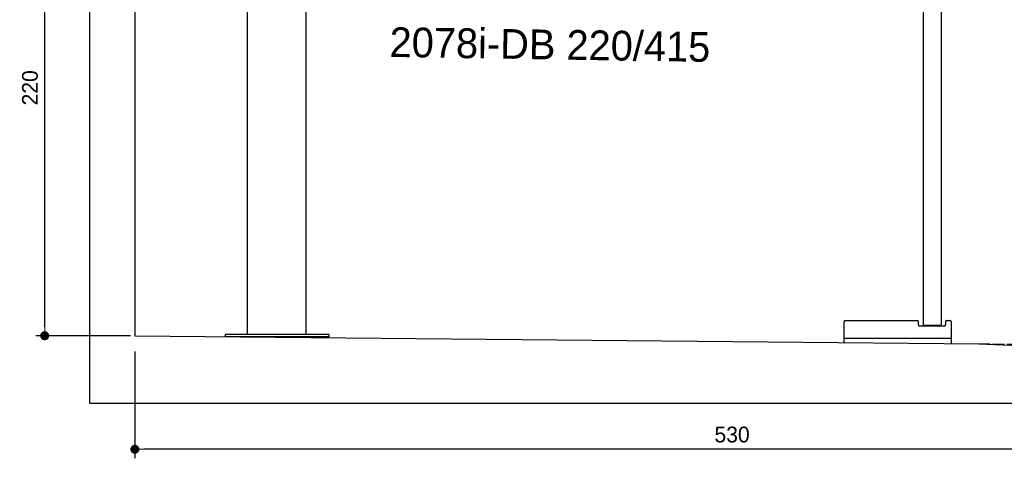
# Model space of a CAD drawing. Extents: x -311 to 6440, y -894 to 6524.
# Tile 1 of 6: x -311 to 4057, y -894 to 1052. Entities that reach past the tile are written whole.
import ezdxf

# ---------------------------------------------------------------- set-up
doc = ezdxf.new("R2010")
doc.units = 0
doc.header["$LTSCALE"] = 10
doc.header["$MEASUREMENT"] = 0
doc.linetypes.add('GEN3', pattern=[6.25, 5, -1.25])
doc.layers.get('0').update_dxf_attribs({"linetype": 'CONTINUOUS'})
doc.layers.get('DEFPOINTS').update_dxf_attribs({"linetype": 'CONTINUOUS'})
doc.layers.add('3', color=6, linetype='GEN3')
doc.layers.add('SICHTBARE_KANTEN_DIN_', color=7, linetype='CONTINUOUS')
doc.layers.add('AM_5', color=3, linetype='CONTINUOUS', lineweight=15)
doc.layers.add('Logo', color=7, linetype='CONTINUOUS', lineweight=25)
doc.dimstyles.new('KLAUS_DXF', dxfattribs={"dimscale": 20, "dimtxt": 3.5, "dimasz": 2, "dimexe": 2, "dimexo": 1, "dimgap": 1.5, "dimtad": 1, "dimlfac": 0.1, "dimdsep": 46, "dimtxsty": 'Standard', "dimblk": 'DOT', "dimcen": 2, "dimclrd": 256, "dimclre": 256, "dimclrt": 2, "dimadec": 0, "dimazin": 0, "dimtfac": 1, "dimtmove": 2, "dimatfit": 3, "dimfxl": 1, "dimtolj": 1, "dimarcsym": 0})

# ---------------------------------------------------------------- blocks, each defined once
blk = doc.blocks.new('_DOT')
at = {"color": 0, "linetype": 'ByBlock'}
blk.add_line((-0.5, 0), (-1, 0), dxfattribs=at)
at = {"color": 0, "linetype": 'ByBlock', "const_width": 0.5}
blk.add_lwpolyline([(-0.25, 0, 1), (0.25, 0, 1)], format="xyb", close=True, dxfattribs=at)
blk = doc.blocks.new('*D8')
at = {"layer": 'AM_5', "lineweight": -2, "transparency": 16777216}
for p, q in [((5479.5, 1850), (-240.5, 1850)), ((-200.5, -310), (-200.5, 1810)), ((180, -350), (-240.5, -350))]:
    blk.add_line(p, q, dxfattribs=at)
at = {"layer": 'DEFPOINTS', "color": 0, "transparency": 16777216}
for p in [(-200.5, 1850), (5499.5, 1850), (200, -350)]:
    blk.add_point(p, dxfattribs=at)
at = {"layer": 'AM_5', "lineweight": -2, "transparency": 16777216, "xscale": 40, "yscale": 40, "zscale": 40}
for p, rotation in [((-200.5, 1850), 90), ((-200.5, -350), 270)]:
    blk.add_blockref('_DOT', p, dxfattribs=dict(at, rotation=rotation))
at = {"layer": 'AM_5', "color": 2, "transparency": 16777216, "insert": (-265.5, 750), "char_height": 70, "attachment_point": 5, "rotation": 90}
blk.add_mtext('\\A1;220', dxfattribs=at)
blk = doc.blocks.new('*D12')
at = {"layer": 'AM_5', "lineweight": -2, "transparency": 16777216}
for p, q in [((199.5, -420), (199.5, -893.8)), ((5499.5, -470), (5499.5, -893.8)), ((5459.5, -853.8), (239.5, -853.8))]:
    blk.add_line(p, q, dxfattribs=at)
at = {"layer": 'DEFPOINTS', "color": 0, "transparency": 16777216}
for p in [(199.5, -400), (5499.5, -450), (199.5, -853.8)]:
    blk.add_point(p, dxfattribs=at)
at = {"layer": 'AM_5', "lineweight": -2, "transparency": 16777216, "xscale": 40, "yscale": 40, "zscale": 40, "rotation": 180}
blk.add_blockref('_DOT', (199.5, -853.8), dxfattribs=at)
at = {"layer": 'AM_5', "lineweight": -2, "transparency": 16777216, "xscale": 40, "yscale": 40, "zscale": 40}
blk.add_blockref('_DOT', (5499.5, -853.8), dxfattribs=at)
at = {"layer": 'AM_5', "color": 2, "transparency": 16777216, "insert": (2849.5, -788.8), "char_height": 70, "attachment_point": 5}
blk.add_mtext('\\A1;530', dxfattribs=at)

msp = doc.modelspace()

# ---------------------------------------------------------------- linework, layer by layer
for p, q in [((-0.481, -649.995), (-0.481, 6200.005)), ((959.991, -343.774), (959.991, 3796.226)), ((699.991, -343.774), (699.991, 1736.226)), ((3696.812, 1664.638), (3696.923, -301.397)), ((3776.812, 1664.643), (3776.919, -301.324)), ((3346.885, -380.259), (3346.885, -287.358)), ((3351.885, -282.358), (3671.885, -282.358)), ((3676.885, -302.358), (3676.885, -287.358)), ((3697.886, -302.361), (3696.886, -301.361)), ((3697.886, -302.361), (3775.886, -302.356)), ((3710.886, -302.36), (3710.886, -307.358)), ((3762.886, -302.357), (3762.886, -307.358)), ((3775.886, -302.356), (3776.919, -301.324)), ((3796.885, -287.358), (3796.885, -302.358)), ((3801.885, -282.358), (3816.885, -282.358)), ((3821.885, -287.358), (3821.885, -384.826)), ((599.991, -343.774), (599.991, -353.846)), ((1059.991, -343.774), (599.991, -343.774)), ((1059.991, -343.774), (1059.991, -358.269)), ((3791.885, -307.358), (3681.885, -307.358)), ((199.51, -349.995), (3944.51, -386.005)), ((599.991, -353.774), (1059.991, -353.774)), ((3821.885, -362.358), (3346.885, -362.358)), ((3944.51, -386.005), (4799.51, -420.083)), ((5699.503, -649.995), (-0.481, -649.995))]:
    msp.add_line(p, q)
for centre, start, end in [((3351.885, -287.358), 90, 180), ((3671.885, -287.358), 0, 90), ((3681.885, -302.358), 180, 270), ((3791.885, -302.358), 270, 0), ((3801.885, -287.358), 90, 180), ((3816.885, -287.358), 0, 90)]:
    msp.add_arc(centre, 5, start, end)
at = {"layer": '3'}
msp.add_line((3944.51, -386.005), (5499.51, -399.995), dxfattribs=at)
at = {"layer": 'SICHTBARE_KANTEN_DIN_'}
msp.add_line((199.42, 6000.005), (200.019, -350), dxfattribs=at)

# ---------------------------------------------------------------- texts
at = {"layer": 'Logo'}
msp.add_text('2078i-DB 220/415', height=132, rotation=359.102807, dxfattribs=at).set_placement((1328.964, 887.158))

# ---------------------------------------------------------------- dimensions: what is measured, and where the dimension line sits
at = {"layer": 'AM_5'}
dim = msp.add_linear_dim(base=(-200.481, 1850.005), p1=(200.019, -350), p2=(5499.51, 1850.005), angle=90, dimstyle='KLAUS_DXF', override={"dimtol": 0, "dimlim": 0, "dimtp": 0, "dimtm": 0, "dimtfac": 1, "dimtdec": 2, "dimtolj": 1, "dimtzin": 7}, dxfattribs=at)
dim.commit()
dim.dimension.update_dxf_attribs({"geometry": '*D8', "text_midpoint": (-265.481, 750.002)})
dim = msp.add_linear_dim(base=(199.51, -853.835), p1=(5499.51, -449.995), p2=(199.51, -399.995), dimstyle='KLAUS_DXF', override={"dimtzin": 7}, dxfattribs=at)
dim.commit()
dim.dimension.update_dxf_attribs({"geometry": '*D12', "text_midpoint": (2849.51, -788.835)})

doc.saveas('drawing.dxf')
